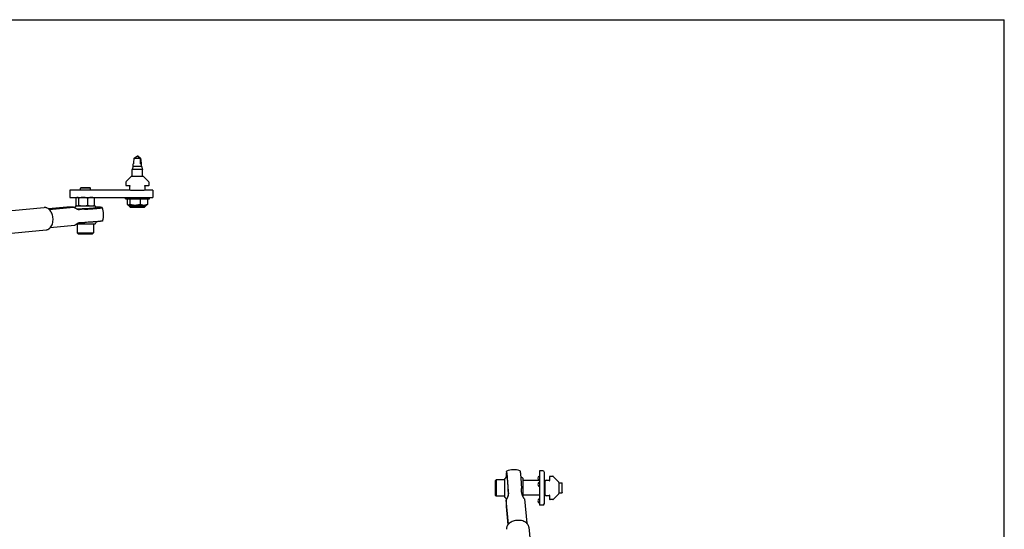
# Model space of a CAD drawing. Header units: inches. Extents: x 0 to 44, y 0 to 34.
# Tile 3 of 3: x 20.3 to 44, y 21.7 to 34. Entities that reach past the tile are written whole.
import ezdxf

# ---------------------------------------------------------------- set-up
doc = ezdxf.new("R2010")
doc.units = ezdxf.units.IN
doc.header["$LTSCALE"] = 2.42
doc.header["$MEASUREMENT"] = 0
doc.layers.get('0').update_dxf_attribs({"linetype": 'CONTINUOUS'})
for name, color, linetype in [('300150M_1_BL5', 7, 'CONTINUOUS'), ('639971M_1_BL3', 7, 'CONTINUOUS'), ('710011_1_BL10', 7, 'CONTINUOUS'), ('710013_1_BL9', 7, 'CONTINUOUS'), ('801_129_1_BL1', 7, 'CONTINUOUS'), ('801_129_1_BL11', 7, 'CONTINUOUS'), ('807_1291_1_BL12', 7, 'CONTINUOUS'), ('807_1937_1_BL4', 7, 'CONTINUOUS'), ('920616M_1_BL8', 7, 'CONTINUOUS'), ('920622M_1_BL7', 7, 'CONTINUOUS'), ('920635M_1_BL0', 7, 'CONTINUOUS'), ('990601M_1_BL13', 7, 'CONTINUOUS')]:
    doc.layers.add(name, color=color, linetype=linetype)

# ---------------------------------------------------------------- blocks, each defined once
blk = doc.blocks.new('920635M_1_BL0', base_point=(18.976, 25.722))
at = {"layer": '920635M_1_BL0', "color": 7, "linetype": 'CONTINUOUS'}
for p, q in [((31.752, 22.916), (31.776, 22.94)), ((31.752, 22.916), (31.752, 22.569)), ((31.776, 22.94), (31.776, 22.546)), ((31.988, 22.94), (31.776, 22.94)), ((32.937, 22.861), (32.957, 22.861)), ((33.285, 22.861), (33.362, 22.861)), ((33.362, 22.625), (33.362, 22.861)), ((33.366, 22.857), (33.362, 22.861)), ((33.366, 22.629), (33.366, 22.857)), ((31.752, 22.569), (31.776, 22.546)), ((31.988, 22.546), (31.776, 22.546)), ((32.937, 22.625), (32.957, 22.625)), ((33.285, 22.625), (33.362, 22.625)), ((33.366, 22.629), (33.362, 22.625))]:
    blk.add_line(p, q, dxfattribs=at)
blk = doc.blocks.new('801_129_1_BL1', base_point=(18.44, 24.821))
at = {"layer": '801_129_1_BL1', "color": 7, "linetype": 'CONTINUOUS'}
for p, q in [((31.988, 22.514), (31.988, 22.972)), ((32.421, 22.971), (32.421, 22.532)), ((32.063, 22.544), (32.063, 22.543)), ((32.071, 22.59), (32.071, 22.598)), ((32.018, 22.457), (32.018, 22.293)), ((32.072, 21.87), (32.018, 22.457)), ((32.018, 22.293), (32.058, 21.854)), ((32.457, 22.477), (32.51, 21.896))]:
    blk.add_line(p, q, dxfattribs=at)
for centre, radius, start, end in [((32.205, 22.743), 0.315, 123.1791, 133.4194), ((35.513, 23.023), 3.494, 180.0044, 180.4305), ((32.205, 22.743), 0.438, 71.1473, 114.0964), ((32.205, 22.743), 0.315, 46.58, 59.0755), ((32.205, 22.743), 0.315, 226.5793, 236.4765)]:
    blk.add_arc(centre, radius, start, end, dxfattribs=at)
for points, knots in [([(32.026, 23.142), (32.026, 23.142), (32.026, 23.142), (32.025, 23.141), (32.025, 23.14), (32.025, 23.139), (32.024, 23.138), (32.024, 23.137), (32.024, 23.135), (32.023, 23.132), (32.022, 23.128), (32.022, 23.123), (32.021, 23.116), (32.021, 23.109), (32.02, 23.101), (32.02, 23.089), (32.019, 23.071), (32.019, 23.048), (32.019, 23.031), (32.019, 23.023)], [0, 0, 0, 0, 0.00443, 0.010156, 0.017467, 0.026498, 0.037315, 0.049956, 0.064438, 0.080771, 0.118994, 0.164603, 0.217527, 0.277669, 0.344907, 0.419097, 0.587667, 0.781885, 1, 1, 1, 1]), ([(32.065, 22.716), (32.064, 22.744), (32.061, 22.799), (32.057, 22.866), (32.054, 22.917), (32.051, 22.953), (32.048, 22.987), (32.046, 23.018), (32.044, 23.042), (32.042, 23.06), (32.04, 23.072), (32.039, 23.083), (32.038, 23.094), (32.036, 23.103), (32.035, 23.111), (32.034, 23.119), (32.033, 23.125), (32.032, 23.13), (32.031, 23.133), (32.03, 23.135), (32.03, 23.137), (32.029, 23.138), (32.029, 23.14), (32.028, 23.141), (32.028, 23.141), (32.028, 23.142), (32.027, 23.142), (32.027, 23.142), (32.027, 23.142), (32.026, 23.142), (32.026, 23.142)], [0, 0, 0, 0, 0.19365, 0.381155, 0.470144, 0.554706, 0.633961, 0.707083, 0.773312, 0.803624, 0.831962, 0.858253, 0.882429, 0.90443, 0.924201, 0.941694, 0.956869, 0.969695, 0.975222, 0.980155, 0.984497, 0.98825, 0.99142, 0.994022, 0.996081, 0.996924, 0.997658, 0.998873, 0.999428, 1, 1, 1, 1]), ([(32.033, 23.006), (32.033, 23.006), (32.033, 23.006), (32.033, 23.006), (32.033, 23.006), (32.034, 23.006), (32.034, 23.006), (32.034, 23.005), (32.035, 23.004), (32.035, 23.003), (32.036, 23.001), (32.036, 22.999), (32.037, 22.997), (32.037, 22.994), (32.038, 22.99), (32.038, 22.987), (32.039, 22.981), (32.04, 22.974), (32.042, 22.964), (32.043, 22.952), (32.044, 22.939), (32.045, 22.926), (32.047, 22.911), (32.048, 22.895), (32.05, 22.872), (32.052, 22.842), (32.054, 22.804), (32.056, 22.765), (32.058, 22.725), (32.06, 22.685), (32.061, 22.646), (32.062, 22.61), (32.063, 22.576), (32.063, 22.554), (32.063, 22.544)], [0, 0, 0, 0, 0.000532, 0.001029, 0.001569, 0.002218, 0.003012, 0.003971, 0.006427, 0.009633, 0.013606, 0.018354, 0.023873, 0.030161, 0.037211, 0.045016, 0.053566, 0.072857, 0.094982, 0.119823, 0.147244, 0.177097, 0.209215, 0.243423, 0.27953, 0.356639, 0.438835, 0.5243, 0.611133, 0.69741, 0.781229, 0.860737, 0.934202, 1, 1, 1, 1]), ([(32.346, 23.157), (32.347, 23.157), (32.347, 23.156), (32.347, 23.156), (32.348, 23.155), (32.348, 23.154), (32.349, 23.153), (32.349, 23.151), (32.35, 23.149), (32.351, 23.146), (32.352, 23.142), (32.353, 23.136), (32.354, 23.13), (32.355, 23.122), (32.356, 23.113), (32.358, 23.1), (32.36, 23.081), (32.363, 23.056), (32.366, 23.028), (32.368, 22.997), (32.371, 22.963), (32.373, 22.928), (32.376, 22.891), (32.378, 22.852), (32.381, 22.799), (32.383, 22.758), (32.384, 22.731)], [0, 0, 0, 0, 0.001304, 0.00301, 0.005206, 0.007932, 0.011208, 0.015044, 0.019446, 0.024416, 0.036057, 0.049959, 0.066095, 0.084433, 0.104931, 0.12754, 0.178871, 0.237924, 0.304117, 0.376794, 0.455231, 0.538647, 0.626209, 0.717044, 0.810245, 1, 1, 1, 1]), ([(32.052, 22.518), (32.049, 22.513), (32.044, 22.503), (32.035, 22.487), (32.026, 22.472), (32.021, 22.462), (32.018, 22.457)], [0, 0, 0, 0, 0.255653, 0.510289, 0.759395, 1, 1, 1, 1]), ([(32.052, 22.518), (32.055, 22.524), (32.06, 22.536), (32.066, 22.551), (32.069, 22.563), (32.07, 22.572), (32.071, 22.581), (32.071, 22.587), (32.071, 22.59)], [0, 0, 0, 0, 0.258463, 0.51089, 0.634822, 0.757453, 0.879081, 1, 1, 1, 1]), ([(32.065, 22.716), (32.066, 22.696), (32.067, 22.666), (32.069, 22.627), (32.071, 22.607), (32.071, 22.598)], [0, 0, 0, 0, 0.509996, 0.759444, 1, 1, 1, 1]), ([(32.39, 22.612), (32.39, 22.622), (32.389, 22.641), (32.386, 22.681), (32.385, 22.711), (32.384, 22.731)], [0, 0, 0, 0, 0.240557, 0.490006, 1, 1, 1, 1]), ([(32.39, 22.612), (32.391, 22.606), (32.393, 22.592), (32.399, 22.573), (32.408, 22.553), (32.415, 22.541), (32.419, 22.535)], [0, 0, 0, 0, 0.241469, 0.487792, 0.740799, 1, 1, 1, 1]), ([(32.457, 22.477), (32.454, 22.482), (32.448, 22.491), (32.439, 22.506), (32.429, 22.52), (32.422, 22.53), (32.419, 22.535)], [0, 0, 0, 0, 0.238402, 0.486579, 0.741887, 1, 1, 1, 1])]:
    blk.add_open_spline(points, degree=3, knots=knots, dxfattribs=at)
blk = doc.blocks.new('639971M_1_BL3', base_point=(18.847, 25.639))
at = {"layer": '639971M_1_BL3', "color": 7, "linetype": 'CONTINUOUS'}
for p, q in [((33.062, 23.014), (33.062, 22.921)), ((33.072, 23.024), (33.136, 23.024)), ((33.15, 23.018), (33.279, 22.889)), ((32.957, 22.576), (32.957, 22.909)), ((32.977, 22.929), (33.047, 22.929)), ((33.047, 22.929), (33.047, 22.921)), ((33.285, 22.875), (33.285, 22.61)), ((33.047, 22.556), (32.977, 22.556)), ((33.047, 22.563), (33.047, 22.556)), ((33.062, 22.563), (33.062, 22.471)), ((33.279, 22.596), (33.15, 22.467)), ((33.136, 22.461), (33.072, 22.461))]:
    blk.add_line(p, q, dxfattribs=at)
for centre, radius, start, end in [((33.072, 23.014), 0.01, 90, 180), ((33.136, 23.004), 0.02, 45, 90), ((32.977, 22.909), 0.02, 90, 180), ((33.055, 22.921), 0.0075, 180, 360), ((33.265, 22.875), 0.02, 0, 45), ((32.977, 22.576), 0.02, 180, 270), ((33.055, 22.563), 0.0075, 0, 180), ((33.265, 22.61), 0.02, 315, 360), ((33.072, 22.471), 0.01, 180, 270), ((33.136, 22.481), 0.02, 270, 315)]:
    blk.add_arc(centre, radius, start, end, dxfattribs=at)
blk = doc.blocks.new('807_1937_1_BL4', base_point=(29.023, 18.502))
at = {"layer": '807_1937_1_BL4', "color": 7, "linetype": 'CONTINUOUS'}
for p, q in [((23.214, 30.666), (23.062, 30.666)), ((23.145, 30.725), (23.137, 30.72)), ((23.145, 30.725), (23.153, 30.72)), ((23.214, 30.666), (23.148, 30.722)), ((23.214, 30.666), (23.214, 30.535)), ((23.047, 30.475), (23.023, 30.395)), ((23.266, 30.395), (23.023, 30.395)), ((23.023, 30.233), (23.023, 30.395)), ((23.047, 30.535), (23.047, 30.535)), ((23.047, 30.475), (23.047, 30.535)), ((23.047, 30.475), (23.242, 30.475)), ((23.242, 30.535), (23.214, 30.535)), ((23.242, 30.475), (23.242, 30.535)), ((23.242, 30.475), (23.266, 30.395)), ((23.266, 30.233), (23.266, 30.395)), ((22.855, 29.695), (22.855, 29.726)), ((22.855, 29.695), (23.435, 29.695)), ((22.901, 29.695), (22.901, 29.562)), ((22.966, 29.695), (22.966, 29.562)), ((23.21, 29.695), (23.21, 29.562)), ((23.389, 29.695), (23.389, 29.562)), ((23.435, 29.695), (23.435, 29.726)), ((22.939, 29.535), (22.918, 29.547)), ((22.939, 29.535), (23.351, 29.535)), ((23.351, 29.535), (23.371, 29.547))]:
    blk.add_line(p, q, dxfattribs=at)
for major_axis, start_param, end_param in [((0.072, 0.303), -4.424709, -3.931366), ((-0.072, 0.303), -2.35182, -1.858477)]:
    blk.add_ellipse((23.145, 30.737), major_axis=major_axis, ratio=0.215236, start_param=start_param, end_param=end_param, dxfattribs=at)
for points, knots in [([(23.062, 30.666), (23.065, 30.668), (23.071, 30.673), (23.08, 30.68), (23.09, 30.686), (23.098, 30.692), (23.104, 30.697), (23.109, 30.7), (23.113, 30.703), (23.118, 30.707), (23.123, 30.71), (23.127, 30.713), (23.13, 30.715), (23.132, 30.717), (23.135, 30.718), (23.136, 30.719), (23.137, 30.72)], [0, 0, 0, 0, 0.125266, 0.250526, 0.375776, 0.50101, 0.563616, 0.626213, 0.688793, 0.751348, 0.813861, 0.876288, 0.90744, 0.938511, 0.969429, 1, 1, 1, 1]), ([(23.153, 30.72), (23.152, 30.72), (23.152, 30.721), (23.15, 30.721), (23.149, 30.722), (23.148, 30.722)], [0, 0, 0, 0, 0.264972, 0.523773, 1, 1, 1, 1]), ([(23.228, 30.666), (23.225, 30.668), (23.219, 30.673), (23.209, 30.68), (23.2, 30.686), (23.192, 30.692), (23.186, 30.697), (23.181, 30.7), (23.176, 30.703), (23.172, 30.707), (23.167, 30.71), (23.163, 30.713), (23.16, 30.715), (23.157, 30.717), (23.155, 30.718), (23.153, 30.719), (23.153, 30.72)], [0, 0, 0, 0, 0.125266, 0.250526, 0.375776, 0.50101, 0.563616, 0.626213, 0.688793, 0.751348, 0.813861, 0.876288, 0.90744, 0.938511, 0.969429, 1, 1, 1, 1]), ([(22.901, 29.562), (22.902, 29.56), (22.905, 29.557), (22.909, 29.553), (22.914, 29.55), (22.917, 29.548), (22.918, 29.547)], [0, 0, 0, 0, 0.271674, 0.529216, 0.771982, 1, 1, 1, 1]), ([(22.918, 29.547), (22.919, 29.546), (22.921, 29.545), (22.924, 29.544), (22.927, 29.543), (22.93, 29.542), (22.933, 29.542), (22.936, 29.542), (22.939, 29.543), (22.943, 29.544), (22.946, 29.545), (22.95, 29.547), (22.955, 29.551), (22.961, 29.556), (22.964, 29.56), (22.966, 29.562)], [0, 0, 0, 0, 0.061351, 0.120361, 0.177434, 0.23312, 0.288067, 0.342987, 0.398595, 0.455547, 0.514399, 0.575567, 0.705819, 0.847401, 1, 1, 1, 1]), ([(22.966, 29.562), (22.976, 29.559), (22.996, 29.553), (23.026, 29.547), (23.057, 29.543), (23.088, 29.542), (23.119, 29.543), (23.15, 29.547), (23.18, 29.553), (23.2, 29.559), (23.21, 29.562)], [0, 0, 0, 0, 0.125155, 0.250191, 0.375126, 0.5, 0.624874, 0.749809, 0.874845, 1, 1, 1, 1]), ([(23.21, 29.562), (23.217, 29.559), (23.232, 29.553), (23.254, 29.547), (23.277, 29.543), (23.292, 29.542), (23.299, 29.542)], [0, 0, 0, 0, 0.254133, 0.50511, 0.753367, 1, 1, 1, 1]), ([(23.299, 29.542), (23.307, 29.542), (23.322, 29.543), (23.345, 29.547), (23.367, 29.553), (23.382, 29.559), (23.389, 29.562)], [0, 0, 0, 0, 0.246633, 0.49489, 0.745867, 1, 1, 1, 1]), ([(23.389, 29.562), (23.387, 29.56), (23.385, 29.557), (23.38, 29.553), (23.376, 29.55), (23.373, 29.548), (23.371, 29.547)], [0, 0, 0, 0, 0.271674, 0.529216, 0.771982, 1, 1, 1, 1])]:
    blk.add_open_spline(points, degree=3, knots=knots, dxfattribs=at)
blk = doc.blocks.new('300150M_1_BL5', base_point=(28.782, 17.276))
at = {"layer": '300150M_1_BL5', "color": 7, "linetype": 'CONTINUOUS'}
for p, q in [((22.863, 30.083), (22.863, 30.02)), ((22.869, 30.098), (22.998, 30.227)), ((23.277, 30.233), (23.012, 30.233)), ((23.291, 30.227), (23.42, 30.098)), ((23.426, 30.02), (23.426, 30.083)), ((22.873, 30.01), (22.966, 30.01)), ((22.966, 29.995), (22.958, 29.995)), ((22.958, 29.995), (22.958, 29.925)), ((22.978, 29.905), (23.311, 29.905)), ((23.324, 30.01), (23.416, 30.01)), ((23.331, 29.995), (23.324, 29.995)), ((23.331, 29.925), (23.331, 29.995))]:
    blk.add_line(p, q, dxfattribs=at)
for centre, radius, start, end in [((22.883, 30.083), 0.02, 135, 180), ((23.012, 30.213), 0.02, 90, 135), ((23.277, 30.213), 0.02, 45, 90), ((23.406, 30.083), 0.02, 0, 45), ((22.873, 30.02), 0.01, 180, 270), ((22.978, 29.925), 0.02, 180, 270), ((22.966, 30.002), 0.0075, 270, 90), ((23.311, 29.925), 0.02, 270, 360), ((23.324, 30.002), 0.0075, 90, 270), ((23.416, 30.02), 0.01, 270, 360)]:
    blk.add_arc(centre, radius, start, end, dxfattribs=at)
blk = doc.blocks.new('920622M_1_BL7', base_point=(27.627, 17.694))
at = {"layer": '920622M_1_BL7', "color": 7, "linetype": 'CONTINUOUS'}
for p, q in [((21.781, 29.954), (21.777, 29.95)), ((22.013, 29.95), (21.777, 29.95)), ((21.777, 29.905), (21.777, 29.95)), ((22.009, 29.954), (21.781, 29.954)), ((22.009, 29.954), (22.013, 29.95)), ((22.013, 29.905), (22.013, 29.95)), ((21.698, 29.088), (21.698, 28.875)), ((22.092, 29.088), (22.092, 28.875)), ((21.698, 28.875), (22.092, 28.875)), ((21.722, 28.852), (21.698, 28.875)), ((21.722, 28.852), (22.068, 28.852)), ((22.068, 28.852), (22.092, 28.875))]:
    blk.add_line(p, q, dxfattribs=at)
blk = doc.blocks.new('920616M_1_BL8', base_point=(28.475, 17.953))
at = {"layer": '920616M_1_BL8', "color": 7, "linetype": 'CONTINUOUS'}
for p, q in [((22.948, 29.535), (22.948, 29.513)), ((22.948, 29.513), (23.342, 29.513)), ((22.972, 29.489), (22.948, 29.513)), ((22.972, 29.489), (23.318, 29.489)), ((23.318, 29.489), (23.342, 29.513)), ((23.342, 29.535), (23.342, 29.513))]:
    blk.add_line(p, q, dxfattribs=at)
blk = doc.blocks.new('710013_1_BL9', base_point=(27.946, 17.112))
at = {"layer": '710013_1_BL9', "color": 7, "linetype": 'CONTINUOUS'}
for p, q in [((22.974, 29.905), (21.52, 29.905)), ((21.52, 29.905), (21.52, 29.726)), ((23.52, 29.905), (23.312, 29.905)), ((23.52, 29.905), (23.52, 29.726)), ((21.52, 29.726), (23.52, 29.726))]:
    blk.add_line(p, q, dxfattribs=at)
blk = doc.blocks.new('710011_1_BL10', base_point=(19.757, 17.948))
at = {"layer": '710011_1_BL10', "color": 7, "linetype": 'CONTINUOUS'}
for p, q in [((5.729, 28.095), (20.9, 29.484)), ((5.778, 27.557), (20.949, 28.947)), ((32.563, 21.797), (33.952, 6.626))]:
    blk.add_line(p, q, dxfattribs=at)
for points, knots in [([(21.115, 29.216), (21.115, 29.234), (21.11, 29.27), (21.096, 29.323), (21.075, 29.371), (21.048, 29.412), (21.016, 29.446), (20.985, 29.467), (20.959, 29.478), (20.939, 29.483), (20.92, 29.485), (20.906, 29.485), (20.9, 29.484)], [0, 0, 0, 0, 0.144323, 0.286849, 0.424367, 0.554827, 0.676906, 0.790489, 0.844591, 0.897253, 0.948894, 1, 1, 1, 1]), ([(21.048, 28.999), (21.072, 29.026), (21.099, 29.078), (21.115, 29.154), (21.116, 29.195), (21.115, 29.216)], [0, 0, 0, 0, 0.470034, 0.730622, 1, 1, 1, 1]), ([(20.949, 28.947), (20.956, 28.947), (20.971, 28.95), (20.998, 28.959), (21.018, 28.972), (21.029, 28.981)], [0, 0, 0, 0, 0.243114, 0.489244, 1, 1, 1, 1]), ([(21.029, 28.981), (21.031, 28.982), (21.037, 28.988), (21.043, 28.994), (21.048, 28.999)], [0, 0, 0, 0, 0.246201, 1, 1, 1, 1]), ([(32.294, 21.963), (32.275, 21.963), (32.239, 21.958), (32.187, 21.944), (32.139, 21.923), (32.097, 21.896), (32.063, 21.863), (32.043, 21.833), (32.032, 21.807), (32.027, 21.787), (32.024, 21.768), (32.024, 21.754), (32.025, 21.748)], [0, 0, 0, 0, 0.144323, 0.286849, 0.424367, 0.554827, 0.676906, 0.790489, 0.844591, 0.897253, 0.948894, 1, 1, 1, 1]), ([(32.511, 21.896), (32.484, 21.92), (32.432, 21.947), (32.356, 21.963), (32.315, 21.964), (32.294, 21.963)], [0, 0, 0, 0, 0.470034, 0.730622, 1, 1, 1, 1]), ([(32.528, 21.877), (32.527, 21.879), (32.521, 21.885), (32.515, 21.891), (32.511, 21.896)], [0, 0, 0, 0, 0.246201, 1, 1, 1, 1]), ([(32.563, 21.797), (32.562, 21.804), (32.56, 21.818), (32.55, 21.846), (32.538, 21.866), (32.528, 21.877)], [0, 0, 0, 0, 0.243114, 0.489244, 1, 1, 1, 1])]:
    blk.add_open_spline(points, degree=3, knots=knots, dxfattribs=at)
blk = doc.blocks.new('801_129_1_BL11', base_point=(27.371, 17.369))
at = {"layer": '801_129_1_BL11', "color": 7, "linetype": 'CONTINUOUS'}
for p, q in [((21.445, 29.491), (21.006, 29.451)), ((21.022, 29.438), (21.609, 29.491)), ((21.609, 29.491), (21.445, 29.491)), ((21.666, 29.521), (22.124, 29.521)), ((21.696, 29.447), (21.695, 29.447)), ((21.742, 29.438), (21.75, 29.438)), ((21.629, 29.052), (21.048, 28.999)), ((22.124, 29.088), (21.684, 29.088))]:
    blk.add_line(p, q, dxfattribs=at)
for centre, radius, start, end in [((21.895, 29.305), 0.315, 136.5793, 146.4765), ((21.895, 29.305), 0.315, 33.1791, 43.4194), ((22.175, 25.997), 3.494, 90.0044, 90.4305), ((21.895, 29.304), 0.438, 341.1473, 24.0964), ((21.895, 29.304), 0.315, 316.58, 329.0755)]:
    blk.add_arc(centre, radius, start, end, dxfattribs=at)
for points, knots in [([(21.671, 29.457), (21.665, 29.46), (21.655, 29.466), (21.639, 29.474), (21.624, 29.483), (21.614, 29.489), (21.609, 29.491)], [0, 0, 0, 0, 0.255653, 0.510289, 0.759395, 1, 1, 1, 1]), ([(21.671, 29.457), (21.676, 29.454), (21.688, 29.449), (21.703, 29.444), (21.715, 29.441), (21.724, 29.439), (21.733, 29.438), (21.739, 29.438), (21.742, 29.438)], [0, 0, 0, 0, 0.258463, 0.51089, 0.634822, 0.757453, 0.879081, 1, 1, 1, 1]), ([(22.158, 29.477), (22.158, 29.477), (22.159, 29.477), (22.159, 29.476), (22.158, 29.476), (22.158, 29.476), (22.158, 29.476), (22.157, 29.475), (22.156, 29.475), (22.155, 29.474), (22.153, 29.474), (22.151, 29.473), (22.149, 29.473), (22.146, 29.472), (22.143, 29.472), (22.139, 29.471), (22.134, 29.47), (22.126, 29.469), (22.116, 29.468), (22.104, 29.467), (22.092, 29.465), (22.078, 29.464), (22.063, 29.463), (22.047, 29.461), (22.024, 29.46), (21.994, 29.458), (21.956, 29.455), (21.917, 29.453), (21.877, 29.451), (21.837, 29.45), (21.798, 29.448), (21.762, 29.447), (21.728, 29.447), (21.706, 29.447), (21.696, 29.447)], [0, 0, 0, 0, 0.000532, 0.001029, 0.001569, 0.002218, 0.003012, 0.003971, 0.006427, 0.009633, 0.013606, 0.018354, 0.023873, 0.030161, 0.037211, 0.045016, 0.053566, 0.072857, 0.094982, 0.119823, 0.147244, 0.177097, 0.209215, 0.243423, 0.27953, 0.356639, 0.438835, 0.5243, 0.611133, 0.69741, 0.781229, 0.860737, 0.934202, 1, 1, 1, 1]), ([(21.869, 29.445), (21.848, 29.444), (21.818, 29.442), (21.779, 29.44), (21.759, 29.439), (21.75, 29.438)], [0, 0, 0, 0, 0.509996, 0.759444, 1, 1, 1, 1]), ([(21.869, 29.445), (21.896, 29.446), (21.951, 29.448), (22.018, 29.452), (22.069, 29.456), (22.105, 29.458), (22.139, 29.461), (22.17, 29.464), (22.194, 29.466), (22.212, 29.468), (22.224, 29.469), (22.235, 29.47), (22.246, 29.472), (22.255, 29.473), (22.263, 29.474), (22.271, 29.475), (22.277, 29.477), (22.282, 29.478), (22.285, 29.478), (22.287, 29.479), (22.289, 29.479), (22.291, 29.48), (22.292, 29.481), (22.293, 29.481), (22.293, 29.482), (22.294, 29.482), (22.294, 29.482), (22.294, 29.483), (22.294, 29.483), (22.294, 29.483), (22.294, 29.483)], [0, 0, 0, 0, 0.19365, 0.381155, 0.470144, 0.554706, 0.633961, 0.707083, 0.773312, 0.803624, 0.831962, 0.858253, 0.882429, 0.90443, 0.924201, 0.941694, 0.956869, 0.969695, 0.975222, 0.980155, 0.984497, 0.98825, 0.99142, 0.994022, 0.996081, 0.996924, 0.997658, 0.998873, 0.999428, 1, 1, 1, 1]), ([(22.294, 29.483), (22.294, 29.483), (22.294, 29.484), (22.293, 29.484), (22.292, 29.484), (22.291, 29.485), (22.29, 29.485), (22.289, 29.486), (22.287, 29.486), (22.284, 29.486), (22.28, 29.487), (22.275, 29.488), (22.269, 29.488), (22.261, 29.489), (22.253, 29.489), (22.241, 29.49), (22.223, 29.49), (22.2, 29.49), (22.184, 29.49), (22.175, 29.49)], [0, 0, 0, 0, 0.00443, 0.010156, 0.017467, 0.026498, 0.037315, 0.049956, 0.064438, 0.080771, 0.118994, 0.164603, 0.217527, 0.277669, 0.344907, 0.419097, 0.587667, 0.781885, 1, 1, 1, 1]), ([(22.309, 29.163), (22.309, 29.163), (22.309, 29.163), (22.308, 29.162), (22.307, 29.162), (22.306, 29.161), (22.305, 29.161), (22.303, 29.16), (22.301, 29.159), (22.299, 29.159), (22.294, 29.158), (22.288, 29.157), (22.282, 29.155), (22.274, 29.154), (22.265, 29.153), (22.252, 29.151), (22.233, 29.149), (22.208, 29.146), (22.18, 29.144), (22.149, 29.141), (22.115, 29.139), (22.08, 29.136), (22.043, 29.134), (22.004, 29.131), (21.951, 29.128), (21.91, 29.127), (21.883, 29.125)], [0, 0, 0, 0, 0.001304, 0.00301, 0.005206, 0.007932, 0.011208, 0.015044, 0.019446, 0.024416, 0.036057, 0.049959, 0.066095, 0.084433, 0.104931, 0.12754, 0.178871, 0.237924, 0.304117, 0.376794, 0.455231, 0.538647, 0.626209, 0.717044, 0.810245, 1, 1, 1, 1]), ([(21.629, 29.052), (21.634, 29.055), (21.643, 29.061), (21.658, 29.071), (21.672, 29.081), (21.682, 29.087), (21.687, 29.09)], [0, 0, 0, 0, 0.238402, 0.486579, 0.741887, 1, 1, 1, 1]), ([(21.764, 29.119), (21.758, 29.119), (21.744, 29.116), (21.725, 29.11), (21.706, 29.101), (21.693, 29.094), (21.687, 29.09)], [0, 0, 0, 0, 0.241469, 0.487792, 0.740799, 1, 1, 1, 1]), ([(21.764, 29.119), (21.774, 29.12), (21.793, 29.121), (21.833, 29.123), (21.863, 29.124), (21.883, 29.125)], [0, 0, 0, 0, 0.240557, 0.490006, 1, 1, 1, 1])]:
    blk.add_open_spline(points, degree=3, knots=knots, dxfattribs=at)
blk = doc.blocks.new('807_1291_1_BL12', base_point=(18.655, 25.4))
at = {"layer": '807_1291_1_BL12', "color": 7, "linetype": 'CONTINUOUS'}
for p, q in [((32.815, 23.154), (32.815, 22.331)), ((32.897, 23.154), (32.815, 23.154)), ((32.937, 22.371), (32.937, 23.114)), ((32.815, 22.92), (32.421, 22.92)), ((32.815, 22.566), (32.421, 22.566)), ((32.897, 22.331), (32.815, 22.331))]:
    blk.add_line(p, q, dxfattribs=at)
for centre, radius, start, end in [((32.84, 22.973), 0.06, 114.6243, 241.4969), ((32.897, 23.114), 0.04, 0, 90), ((32.84, 22.827), 0.06, 114.6243, 245.3757), ((32.84, 22.429), 0.06, 114.6243, 245.3757), ((32.897, 22.371), 0.04, 270, 360)]:
    blk.add_arc(centre, radius, start, end, dxfattribs=at)
blk = doc.blocks.new('990601M_1_BL13', base_point=(27.934, 17.569))
at = {"layer": '990601M_1_BL13', "color": 7, "linetype": 'CONTINUOUS'}
for p, q in [((21.675, 29.539), (21.675, 29.708)), ((21.698, 29.726), (21.691, 29.721)), ((21.734, 29.539), (21.734, 29.708)), ((21.954, 29.539), (21.954, 29.708)), ((22.092, 29.726), (22.099, 29.721)), ((22.114, 29.539), (22.114, 29.708)), ((21.698, 29.521), (21.691, 29.525)), ((22.092, 29.521), (22.099, 29.525))]:
    blk.add_line(p, q, dxfattribs=at)
for points, knots in [([(21.691, 29.722), (21.69, 29.721), (21.687, 29.719), (21.683, 29.716), (21.679, 29.712), (21.676, 29.71), (21.675, 29.708)], [0, 0, 0, 0, 0.22806, 0.470835, 0.728363, 1, 1, 1, 1]), ([(21.705, 29.726), (21.704, 29.726), (21.701, 29.726), (21.698, 29.725), (21.694, 29.723), (21.692, 29.722), (21.691, 29.722)], [0, 0, 0, 0, 0.238688, 0.482275, 0.734978, 1, 1, 1, 1]), ([(21.734, 29.708), (21.733, 29.709), (21.731, 29.712), (21.727, 29.715), (21.723, 29.718), (21.72, 29.721), (21.716, 29.723), (21.712, 29.725), (21.708, 29.725), (21.706, 29.726), (21.705, 29.726)], [0, 0, 0, 0, 0.148931, 0.290739, 0.425096, 0.551944, 0.671639, 0.785078, 0.893816, 1, 1, 1, 1]), ([(21.844, 29.726), (21.839, 29.726), (21.83, 29.725), (21.816, 29.725), (21.802, 29.723), (21.788, 29.721), (21.775, 29.718), (21.756, 29.714), (21.743, 29.711), (21.734, 29.708)], [0, 0, 0, 0, 0.12487, 0.249766, 0.374685, 0.499645, 0.624655, 0.749719, 1, 1, 1, 1]), ([(21.954, 29.708), (21.945, 29.711), (21.931, 29.714), (21.913, 29.718), (21.899, 29.721), (21.886, 29.723), (21.872, 29.725), (21.858, 29.725), (21.848, 29.726), (21.844, 29.726)], [0, 0, 0, 0, 0.250281, 0.375346, 0.500355, 0.625315, 0.750235, 0.87513, 1, 1, 1, 1]), ([(22.034, 29.726), (22.031, 29.726), (22.024, 29.725), (22.014, 29.725), (22.003, 29.723), (21.99, 29.72), (21.973, 29.716), (21.96, 29.711), (21.954, 29.708)], [0, 0, 0, 0, 0.123231, 0.246687, 0.370549, 0.49498, 0.745911, 1, 1, 1, 1]), ([(22.114, 29.708), (22.108, 29.711), (22.097, 29.715), (22.082, 29.719), (22.069, 29.722), (22.06, 29.724), (22.051, 29.725), (22.045, 29.725), (22.042, 29.726)], [0, 0, 0, 0, 0.253858, 0.504849, 0.629371, 0.753321, 0.876815, 1, 1, 1, 1]), ([(22.099, 29.722), (22.1, 29.721), (22.103, 29.719), (22.107, 29.716), (22.111, 29.712), (22.113, 29.71), (22.114, 29.708)], [0, 0, 0, 0, 0.22806, 0.470835, 0.728363, 1, 1, 1, 1]), ([(21.675, 29.539), (21.676, 29.537), (21.679, 29.534), (21.683, 29.531), (21.687, 29.528), (21.69, 29.526), (21.691, 29.525)], [0, 0, 0, 0, 0.271637, 0.529166, 0.77194, 1, 1, 1, 1]), ([(21.691, 29.525), (21.692, 29.524), (21.694, 29.523), (21.698, 29.522), (21.701, 29.521), (21.704, 29.521), (21.705, 29.521)], [0, 0, 0, 0, 0.265022, 0.517725, 0.761312, 1, 1, 1, 1]), ([(21.705, 29.521), (21.706, 29.521), (21.708, 29.521), (21.712, 29.522), (21.716, 29.524), (21.72, 29.526), (21.723, 29.528), (21.727, 29.531), (21.731, 29.535), (21.733, 29.537), (21.734, 29.539)], [0, 0, 0, 0, 0.106184, 0.214922, 0.328361, 0.448056, 0.574905, 0.709261, 0.85107, 1, 1, 1, 1]), ([(21.734, 29.539), (21.743, 29.536), (21.756, 29.532), (21.775, 29.528), (21.788, 29.526), (21.802, 29.524), (21.816, 29.522), (21.83, 29.521), (21.839, 29.521), (21.844, 29.521)], [0, 0, 0, 0, 0.250281, 0.375346, 0.500355, 0.625315, 0.750235, 0.87513, 1, 1, 1, 1]), ([(21.844, 29.521), (21.848, 29.521), (21.858, 29.521), (21.872, 29.522), (21.886, 29.524), (21.899, 29.526), (21.913, 29.528), (21.931, 29.532), (21.945, 29.536), (21.954, 29.539)], [0, 0, 0, 0, 0.12487, 0.249766, 0.374685, 0.499645, 0.624655, 0.749719, 1, 1, 1, 1]), ([(21.954, 29.539), (21.96, 29.536), (21.973, 29.531), (21.99, 29.526), (22.003, 29.524), (22.014, 29.522), (22.024, 29.521), (22.031, 29.521), (22.034, 29.521)], [0, 0, 0, 0, 0.254089, 0.50502, 0.629451, 0.753313, 0.876769, 1, 1, 1, 1]), ([(22.034, 29.521), (22.037, 29.521), (22.044, 29.521), (22.054, 29.522), (22.065, 29.524), (22.078, 29.526), (22.095, 29.531), (22.108, 29.536), (22.114, 29.539)], [0, 0, 0, 0, 0.123231, 0.246687, 0.370549, 0.49498, 0.745911, 1, 1, 1, 1]), ([(22.114, 29.539), (22.113, 29.537), (22.111, 29.534), (22.107, 29.531), (22.103, 29.528), (22.1, 29.526), (22.099, 29.525)], [0, 0, 0, 0, 0.271637, 0.529166, 0.77194, 1, 1, 1, 1])]:
    blk.add_open_spline(points, degree=3, knots=knots, dxfattribs=at)

msp = doc.modelspace()

# ---------------------------------------------------------------- linework, layer by layer
at = {"color": 7, "linetype": 'CONTINUOUS'}
for p in [(0, 34), (44, 0)]:
    msp.add_line(p, (44, 34), dxfattribs=at)

# ---------------------------------------------------------------- block references
at = {"layer": '300150M_1_BL5'}
msp.add_blockref('300150M_1_BL5', (28.782, 17.276), dxfattribs=at)
at = {"layer": '639971M_1_BL3'}
msp.add_blockref('639971M_1_BL3', (18.847, 25.639), dxfattribs=at)
at = {"layer": '710011_1_BL10'}
msp.add_blockref('710011_1_BL10', (19.757, 17.948), dxfattribs=at)
at = {"layer": '710013_1_BL9'}
msp.add_blockref('710013_1_BL9', (27.946, 17.112), dxfattribs=at)
at = {"layer": '801_129_1_BL1'}
msp.add_blockref('801_129_1_BL1', (18.44, 24.821), dxfattribs=at)
at = {"layer": '801_129_1_BL11'}
msp.add_blockref('801_129_1_BL11', (27.371, 17.369), dxfattribs=at)
at = {"layer": '807_1291_1_BL12'}
msp.add_blockref('807_1291_1_BL12', (18.655, 25.4), dxfattribs=at)
at = {"layer": '807_1937_1_BL4'}
msp.add_blockref('807_1937_1_BL4', (29.023, 18.502), dxfattribs=at)
at = {"layer": '920616M_1_BL8'}
msp.add_blockref('920616M_1_BL8', (28.475, 17.953), dxfattribs=at)
at = {"layer": '920622M_1_BL7'}
msp.add_blockref('920622M_1_BL7', (27.627, 17.694), dxfattribs=at)
at = {"layer": '920635M_1_BL0'}
msp.add_blockref('920635M_1_BL0', (18.976, 25.722), dxfattribs=at)
at = {"layer": '990601M_1_BL13'}
msp.add_blockref('990601M_1_BL13', (27.934, 17.569), dxfattribs=at)

doc.saveas('drawing.dxf')
